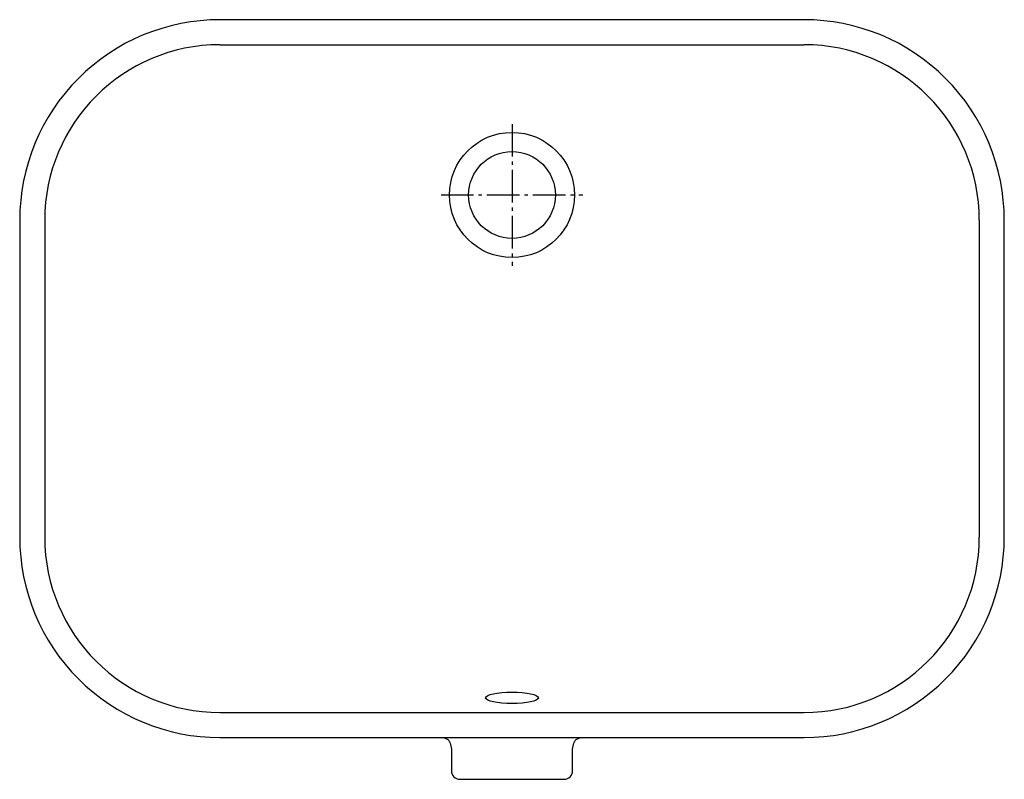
# Model space of a CAD drawing. Header units: millimetres. Extents: x -295 to 295, y -350 to 105.
import ezdxf

# ---------------------------------------------------------------- set-up
doc = ezdxf.new("R2010")
doc.units = ezdxf.units.MM
doc.linetypes.add('AM_DIN_G_W050', pattern=[13.75, 9.75, -1.5, 1, -1.5])

msp = doc.modelspace()

# ---------------------------------------------------------------- linework, layer by layer
for p, q in [((-175, 89.92), (175, 89.92)), ((-280, -15.08), (-280, -205.08)), ((280, -15.08), (280, -205.08)), ((-175, -310.08), (175, -310.08)), ((-41.7, -325.08), (41.7, -325.08))]:
    msp.add_line(p, q)
at = {"color": 4, "linetype": 'AM_DIN_G_W050', "ltscale": 2}
for p, q in [((0, 42.42), (0, -42.58)), ((-42.5, -0.08), (42.5, -0.08))]:
    msp.add_line(p, q, dxfattribs=at)
msp.add_lwpolyline([(295, -205.08), (295, -15.08, 0.414214), (175, 104.92), (-175, 104.92, 0.414214), (-295, -15.08), (-295, -205.08, 0.414214), (-175, -325.08), (-41.7, -325.08, -0.36397), (-36.77, -329.21), (-36.27, -332.08), (-36.27, -345.08, 0.414214), (-31.27, -350.08), (31.27, -350.08, 0.414214), (36.27, -345.08), (36.27, -332.08), (36.77, -329.21, -0.36397), (41.7, -325.08), (175, -325.08, 0.414214)], format="xyb", close=True)
for radius in [37.5, 26]:
    msp.add_circle((0, -0.08), radius)
for centre, start, end in [((-175, -15.08), 90, 180), ((175, -15.08), 0, 90), ((-175, -205.08), 180, 270), ((175, -205.08), 270, 0)]:
    msp.add_arc(centre, 105, start, end)
msp.add_ellipse((0, -301.28), major_axis=(-15.78, 0), ratio=0.216894)

doc.saveas('drawing.dxf')
